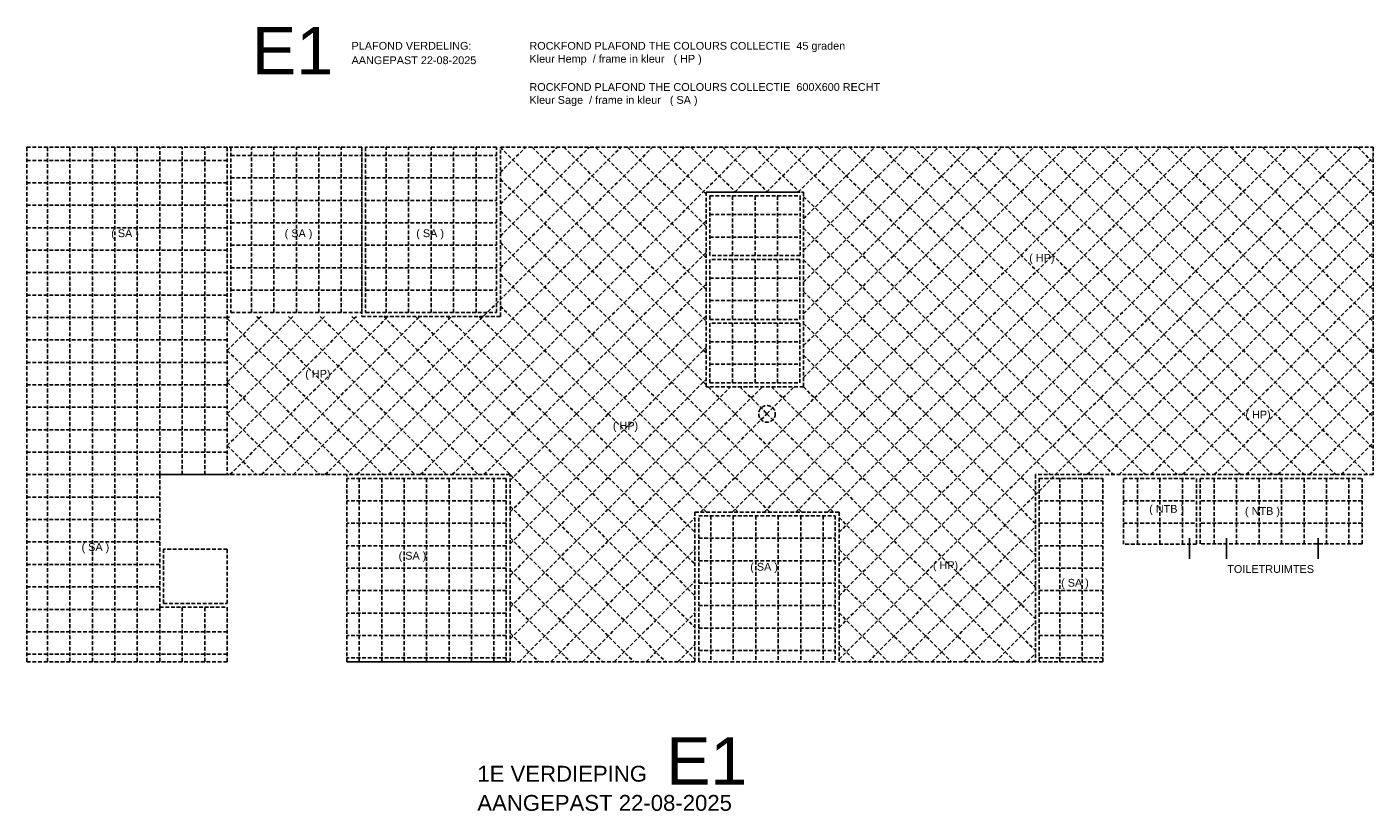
# Model space of a CAD drawing. Header units: millimetres. Extents: x 164327 to 368283, y 131426 to 274001.
# Tile 1 of 160: x 164327 to 200297, y 253040 to 274001. Entities that reach past the tile are written whole.
import ezdxf

# ---------------------------------------------------------------- set-up
doc = ezdxf.new("R2010")
doc.units = ezdxf.units.MM
doc.header["$LTSCALE"] = 400
doc.linetypes.add('HIDDEN', pattern=[0.375, 0.25, -0.125])
doc.layers.add('plafond', color=255, linetype='HIDDEN')
doc.layers.add('plat', color=5, linetype='Continuous')
doc.styles.add('Arial', font='arial.ttf', dxfattribs={"height": 211.666667})

# ---------------------------------------------------------------- blocks, each defined once
blk = doc.blocks.new('pl40')
at = {"layer": 'plafond'}
for p, q in [((550, -13750), (550, 0)), ((1150, -13750), (1150, 0)), ((1750, -13750), (1750, 0)), ((2350, -13750), (2350, 0)), ((2950, -13750), (2950, 0)), ((3550, -8750), (3550, 0)), ((3550, -8750), (3550, 0)), ((4150, -8750), (4150, 0)), ((4750, -8750), (4750, 0)), ((9600, -4420), (9600, 0)), ((10200, -4420), (10200, 0)), ((10800, -4420), (10800, 0)), ((11400, -4420), (11400, 0)), ((12000, -4420), (12000, 0)), ((5350, -350), (0, -350)), ((5450, -220), (8950, -220)), ((6000, -4420), (6000, 0)), ((6600, -4420), (6600, 0)), ((7200, -4420), (7200, 0)), ((7800, -4420), (7800, 0)), ((7968, -8750), (16718, 0)), ((8400, -4420), (8400, 0)), ((8816, -8750), (17566, 0)), ((9050, -220), (12550, -220)), ((9665, -8750), (18415, 0)), ((10513, -8750), (19263, 0)), ((12650, -3219), (15869, 0)), ((12650, -2371), (15021, 0)), ((12650, -1522), (14172, 0)), ((12650, -674), (13324, 0)), ((12650, 0), (18150, -5500)), ((13499, 0), (18150, -4651)), ((14347, 0), (18150, -3803)), ((15196, 0), (18150, -2954)), ((16044, 0), (18150, -2106)), ((16893, 0), (18150, -1257)), ((17741, 0), (18941, -1200)), ((18590, 0), (19790, -1200)), ((18912, -1200), (20112, 0)), ((19438, 0), (20638, -1200)), ((19760, -1200), (20960, 0)), ((20287, 0), (29037, -8750)), ((20609, -1200), (21809, 0)), ((20624, -7125), (27749, 0)), ((20750, -6150), (26900, 0)), ((20750, -5301), (26051, 0)), ((20750, -4453), (25203, 0)), ((20750, -3604), (24354, 0)), ((20750, -2756), (23506, 0)), ((20750, -1907), (22657, 0)), ((21135, 0), (29885, -8750)), ((21472, -7125), (28597, 0)), ((21700, -12837), (34537, 0)), ((21700, -13685), (35385, 0)), ((21984, 0), (30734, -8750)), ((22321, -7125), (29446, 0)), ((22484, -13750), (35970, -264)), ((22832, 0), (31582, -8750)), ((23169, -7125), (30294, 0)), ((23681, 0), (32431, -8750)), ((24018, -7125), (31143, 0)), ((24529, 0), (33279, -8750)), ((24866, -7125), (31991, 0)), ((25378, 0), (34128, -8750)), ((25715, -7125), (32840, 0)), ((26226, 0), (34976, -8750)), ((26563, -7125), (33688, 0)), ((27075, 0), (35825, -8750)), ((27924, 0), (35970, -8046)), ((28772, 0), (35970, -7198)), ((29621, 0), (35970, -6349)), ((30469, 0), (35970, -5501)), ((31318, 0), (35970, -4652)), ((32166, 0), (35970, -3804)), ((33015, 0), (35970, -2955)), ((33863, 0), (35970, -2107)), ((34712, 0), (35970, -1258)), ((35560, 0), (35970, -410)), ((5350, -950), (0, -950)), ((5450, -820), (8950, -820)), ((9050, -820), (12550, -820)), ((12650, -849), (18150, -6349)), ((5450, -1420), (8950, -1420)), ((9050, -1420), (12550, -1420)), ((18250, -1198), (20660, -1198)), ((18855, -1300), (18855, -2896)), ((19455, -1300), (19455, -2896)), ((20055, -1300), (20055, -2896)), ((20750, -1312), (26563, -7125)), ((28332, -8750), (35970, -1112)), ((5350, -1550), (0, -1550)), ((12650, -1697), (18078, -7125)), ((18250, -1798), (20660, -1798)), ((5350, -2150), (0, -2150)), ((5450, -2020), (8950, -2020)), ((9050, -2020), (12550, -2020)), ((12987, -7125), (18150, -1962)), ((29181, -8750), (35970, -1961)), ((18250, -2398), (20660, -2398)), ((20750, -2160), (25715, -7125)), ((5350, -2750), (0, -2750)), ((5450, -2620), (8950, -2620)), ((9050, -2620), (12550, -2620)), ((12650, -2546), (17229, -7125)), ((13835, -7125), (18150, -2810)), ((30029, -8750), (35970, -2809)), ((5450, -3220), (8950, -3220)), ((9050, -3220), (12550, -3220)), ((18855, -3000), (18855, -4596)), ((19455, -3000), (19455, -4596)), ((20055, -3000), (20055, -4596)), ((20750, -3009), (24866, -7125)), ((5350, -3350), (0, -3350)), ((12650, -3394), (16381, -7125)), ((18250, -3498), (20660, -3498)), ((5350, -3950), (0, -3950)), ((5450, -3820), (8950, -3820)), ((9050, -3820), (12550, -3820)), ((14684, -7125), (18150, -3659)), ((20750, -3857), (24018, -7125)), ((30878, -8750), (35970, -3658)), ((12650, -4243), (15532, -7125)), ((18250, -4098), (20660, -4098)), ((5350, -4550), (0, -4550)), ((5350, -7974), (8804, -4520)), ((5350, -7125), (7955, -4520)), ((5350, -6276), (7107, -4520)), ((5350, -5428), (6258, -4520)), ((5350, -4579), (5410, -4520)), ((5350, -4579), (9520, -8750)), ((5422, -8750), (9652, -4520)), ((6139, -4520), (10369, -8750)), ((6271, -8750), (10501, -4520)), ((6987, -4520), (11217, -8750)), ((7119, -8750), (11349, -4520)), ((7836, -4520), (12066, -8750)), ((8685, -4520), (17850, -13685)), ((9533, -4520), (17850, -12837)), ((10382, -4520), (12987, -7125)), ((11230, -4520), (13835, -7125)), ((12079, -4520), (14684, -7125)), ((15532, -7125), (18150, -4507)), ((31726, -8750), (35970, -4506)), ((18855, -4700), (18855, -6296)), ((19455, -4700), (19455, -6296)), ((20055, -4700), (20055, -6296)), ((20750, -4706), (26950, -10906)), ((5350, -5150), (0, -5150)), ((12910, -10596), (18150, -5356)), ((18250, -5198), (20660, -5198)), ((32575, -8750), (35970, -5355)), ((5350, -5750), (0, -5750)), ((5350, -5428), (8672, -8750)), ((20750, -5554), (26950, -11754)), ((18250, -5798), (20660, -5798)), ((5350, -6350), (0, -6350)), ((5350, -6276), (7823, -8750)), ((12910, -11444), (18150, -6204)), ((12910, -12293), (18803, -6400)), ((18201, -6400), (18926, -7125)), ((18926, -7125), (19651, -6400)), ((19050, -6400), (19775, -7125)), ((19775, -7125), (20500, -6400)), ((19899, -6400), (26950, -13451)), ((20747, -6400), (26950, -12603)), ((33424, -8750), (35970, -6203)), ((5350, -6950), (0, -6950)), ((5350, -7125), (6975, -8750)), ((11362, -8750), (12987, -7125)), ((12211, -8750), (13835, -7125)), ((12910, -13141), (18926, -7125)), ((12910, -9747), (15532, -7125)), ((12910, -8899), (14684, -7125)), ((12987, -7125), (17850, -11988)), ((13150, -13750), (19775, -7125)), ((13835, -7125), (17850, -11140)), ((14684, -7125), (17850, -10291)), ((15532, -7125), (18157, -9750)), ((16381, -7125), (19006, -9750)), ((17229, -7125), (19854, -9750)), ((17999, -9750), (20624, -7125)), ((18078, -7125), (20703, -9750)), ((18847, -9750), (21472, -7125)), ((18926, -7125), (21551, -9750)), ((19696, -9750), (22321, -7125)), ((19775, -7125), (26400, -13750)), ((20544, -9750), (23169, -7125)), ((21393, -9750), (24018, -7125)), ((21700, -10291), (24866, -7125)), ((21700, -11140), (25715, -7125)), ((21700, -11988), (26563, -7125)), ((24018, -7125), (26950, -10057)), ((24866, -7125), (26950, -9209)), ((25715, -7125), (27340, -8750)), ((26563, -7125), (28188, -8750)), ((34272, -8750), (35970, -7052)), ((5350, -7550), (0, -7550)), ((35121, -8750), (35970, -7901)), ((5350, -8150), (0, -8150)), ((5350, -7973), (6126, -8750)), ((3550, -8750), (0, -8750)), ((4429, -8750), (4429, -8750)), ((4574, -8750), (4574, -8750)), ((5278, -8750), (5278, -8750)), ((12910, -8750), (8450, -8750)), ((8880, -8850), (8880, -13751)), ((9480, -8850), (9480, -13751)), ((10080, -8850), (10080, -13751)), ((10680, -8850), (10680, -13750)), ((11280, -8850), (11280, -13750)), ((11880, -8850), (11880, -13750)), ((12480, -8850), (12480, -13750)), ((12910, -13750), (12910, -8750)), ((27040, -8850), (28740, -8850)), ((27600, -13750), (27600, -8850)), ((28200, -13750), (28200, -8850)), ((29675, -8850), (29675, -10600)), ((30275, -8850), (30275, -10600)), ((30875, -8850), (30875, -10600)), ((31725, -8850), (31725, -10600)), ((32325, -8850), (32325, -10600)), ((32925, -8850), (32925, -10600)), ((33525, -8850), (33525, -10600)), ((34125, -8850), (34125, -10600)), ((34725, -8850), (34725, -10600)), ((35325, -8850), (35325, -10600)), ((3550, -9350), (0, -9350)), ((12810, -9450), (8550, -9450)), ((12910, -9594), (17066, -13750)), ((27040, -9450), (28740, -9450)), ((29300, -9450), (31250, -9450)), ((35675, -9450), (31350, -9450)), ((3550, -9950), (0, -9950)), ((12810, -10050), (8550, -10050)), ((13998, -13750), (17850, -9899)), ((18275, -9850), (18275, -13750)), ((18875, -9850), (18875, -13750)), ((19475, -9850), (19475, -13750)), ((20075, -9850), (20075, -13750)), ((20675, -9850), (20675, -13750)), ((21275, -9850), (21275, -13750)), ((21700, -9899), (25551, -13750)), ((27040, -10050), (28740, -10050)), ((29300, -10050), (31250, -10050)), ((35675, -10050), (31350, -10050)), ((23332, -13750), (26950, -10132)), ((3550, -10550), (0, -10550)), ((12810, -10650), (8550, -10650)), ((12910, -10442), (16218, -13750)), ((14847, -13750), (17850, -10747)), ((17950, -10450), (21600, -10450)), ((21700, -10747), (24703, -13750)), ((27040, -10650), (28740, -10650)), ((3550, -11150), (0, -11150)), ((17950, -11050), (21600, -11050)), ((24181, -13750), (26950, -10981)), ((12810, -11250), (8550, -11250)), ((12910, -11291), (15369, -13750)), ((27040, -11250), (28740, -11250)), ((3550, -11750), (0, -11750)), ((12810, -11850), (8550, -11850)), ((15695, -13750), (17850, -11596)), ((17950, -11650), (21600, -11650)), ((21700, -11596), (23854, -13750)), ((25029, -13750), (26950, -11829)), ((27040, -11850), (28740, -11850)), ((12910, -12140), (14521, -13750)), ((3550, -12350), (0, -12350)), ((3550, -13750), (3550, -12295)), ((4150, -13750), (4150, -12295)), ((4750, -13750), (4750, -12295)), ((5350, -13750), (5350, -12295)), ((12810, -12450), (8550, -12450)), ((16544, -13750), (17850, -12444)), ((17950, -12250), (21600, -12250)), ((21700, -12444), (23006, -13750)), ((27040, -12450), (28740, -12450)), ((17950, -12850), (21600, -12850)), ((25878, -13750), (26950, -12678)), ((5350, -12950), (0, -12950)), ((12810, -13050), (8550, -13050)), ((12910, -12988), (13672, -13750)), ((17393, -13750), (17850, -13293)), ((21700, -13293), (22157, -13750)), ((27040, -13050), (28740, -13050)), ((5350, -13550), (0, -13550)), ((12810, -13650), (8550, -13650)), ((17950, -13450), (21600, -13450)), ((26726, -13750), (26950, -13526)), ((27040, -13650), (28740, -13650)), ((8550, -13719), (8582, -13751))]:
    blk.add_line(p, q, dxfattribs=at)
for points in [[(0, 0), (8950, 0), (8950, -4520), (12650, -4520), (12650, 0), (35970, 0), (35970, -8750), (26950, -8750), (26950, -13750), (21700, -13750), (21700, -9750), (17850, -9750), (17850, -13750), (8550, -13751), (8550, -8750), (3550, -8750), (3550, -12295), (5350, -12295), (5350, -13750), (0, -13750), (0, 0)], [(0, 0), (5350, 0), (5350, -8750), (3550, -8750), (3550, -12295), (5350, -12295), (5350, -13750), (0, -13750), (0, 0)]]:
    blk.add_lwpolyline(points, dxfattribs=at)
for points in [[(5450, -4420), (8950, -4420), (8950, 0), (5450, 0)], [(9050, -4420), (12550, -4420), (12550, 0), (9050, 0)], [(18150, -1200), (20750, -1200), (20750, -6400), (18150, -6400)], [(18250, -1300), (20660, -1300), (20660, -2896), (18250, -2896)], [(20650, -3000), (18250, -3000), (18250, -4600), (20650, -4600)], [(20650, -4700), (18250, -4700), (18250, -6300), (20650, -6300)], [(8550, -13750), (12810, -13750), (12810, -8850), (8550, -8850)], [(27050, -8850), (28750, -8850), (28750, -13750), (27050, -13750)], [(29300, -8850), (31250, -8850), (31250, -10610), (29300, -10610)], [(31350, -8850), (35675, -8850), (35675, -10600), (31350, -10600)], [(17950, -9850), (21600, -9850), (21600, -13750), (17950, -13750)], [(3650, -12195), (5350, -12195), (5350, -10740), (3650, -10740)]]:
    blk.add_lwpolyline(points, close=True, dxfattribs=at)
blk.add_circle((19775, -7125), 222, dxfattribs=at)

msp = doc.modelspace()

# ---------------------------------------------------------------- linework, layer by layer
at = {"layer": 'plat'}
for p, q in [((195395.61842, 260335.0853), (195395.61842, 259778.95588)), ((196383.17802, 260335.0853), (196383.17802, 259778.95588)), ((198827.79182, 260335.0853), (198827.79182, 259778.95588))]:
    msp.add_line(p, q, dxfattribs=at)

# ---------------------------------------------------------------- block references
msp.add_blockref('pl40', (164326.97992, 270782.75849), dxfattribs=at)

# ---------------------------------------------------------------- texts
at = {"layer": 'plat', "attachment_point": 1, "style": 'Arial'}
for s, insert, char_height in [('E1', (170341.72598, 274000.77314), 1270), ('PLAFOND VERDELING:', (173001.63772, 273599.41916), 207.4333333), ('ROCKFOND PLAFOND THE COLOURS COLLECTIE  45 graden\\PKleur Hemp  / frame in kleur   ( HP )', (177754.21815, 273599.41916), 207.4333333), ('AANGEPAST 22-08-2025 ', (173001.63772, 273213.74239), 207.4333333), ('ROCKFOND PLAFOND THE COLOURS COLLECTIE  600X600 RECHT\\PKleur Sage  / frame in kleur   ( SA )', (177754.21815, 272498.67453), 207.4333333), ('  ( SA )', (166417.33361, 268588.73309), 207.433333), ('  ( SA )', (171053.08915, 268588.73309), 207.433333), ('  ( SA )', (174569.06455, 268588.73309), 207.433333), ('  ( HP)', (190947.44144, 267932.42181), 207.433333), ('  ( HP)', (171602.63961, 264831.36446), 207.433333), ('  ( HP)', (196724.47288, 263742.69534), 207.433333), ('  ( HP)', (179822.52927, 263445.78541), 207.433333), ('  ( NTB )', (194153.68321, 261222.15474), 207.433333), ('  ( NTB )', (196714.3825, 261165.64648), 207.433333), ('  ( SA )', (165625.29185, 260202.02563), 207.433333), ('  ( SA )', (174097.51144, 259971.41589), 207.433333), ('  ( HP)', (188372.5364, 259717.9185), 207.433333), ('  ( SA )', (183492.77314, 259674.91769), 207.433333), (' TOILETRUIMTES', (196321.25388, 259614.2635), 207.4333333), ('  ( SA )', (191800.16309, 259246.64299), 207.433333), ('E1', (181406.14194, 255014.8115), 1270), ('1E VERDIEPING ', (176362.20492, 254250.40598), 423.3333333), ('AANGEPAST 22-08-2025 ', (176362.20492, 253470.98657), 423.3333333)]:
    msp.add_mtext(s, dxfattribs=dict(at, insert=insert, char_height=char_height))

doc.saveas('drawing.dxf')
